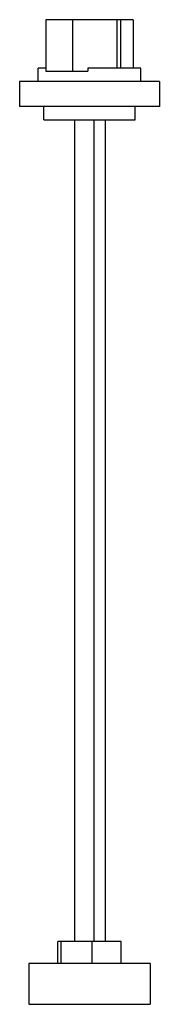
# Model space of a CAD drawing. Header units: millimetres. Extents: x 189 to 264, y 50 to 578.
import ezdxf

# ---------------------------------------------------------------- set-up
doc = ezdxf.new("R2010")
doc.units = ezdxf.units.MM
doc.header["$LTSCALE"] = 40.716368
doc.layers.get('0').update_dxf_attribs({"linetype": 'CONTINUOUS'})

msp = doc.modelspace()

# ---------------------------------------------------------------- linework, layer by layer
at = {"color": 7, "linetype": 'Continuous'}
for p, q in [((203.45, 577.61), (203.45, 550.11)), ((250.45, 577.61), (203.45, 577.61)), ((217.84, 577.61), (217.84, 550.11)), ((241.54, 577.61), (241.54, 551.61)), ((243.81, 551.61), (243.81, 577.61)), ((250.45, 577.61), (250.45, 551.61)), ((199.44, 544.58), (199.44, 551.61)), ((203.45, 551.61), (199.44, 551.61)), ((203.45, 550.11), (226, 550.11)), ((226, 551.61), (226, 550.11)), ((254.44, 551.61), (226, 551.61)), ((254.44, 544.58), (254.44, 551.61)), ((189.44, 544.58), (189.44, 531.08)), ((264.44, 544.58), (189.44, 544.58)), ((264.44, 544.58), (264.44, 531.08)), ((264.44, 531.08), (189.44, 531.08)), ((202.34, 523.98), (202.34, 531.08)), ((251.54, 523.98), (251.54, 531.08)), ((202.34, 523.98), (251.54, 523.98)), ((218.92, 523.98), (218.92, 83.68)), ((229.31, 523.98), (229.31, 83.68)), ((235.31, 523.98), (235.31, 83.68)), ((243.99, 83.68), (209.9, 83.68)), ((209.9, 71.98), (209.9, 83.68)), ((211.52, 83.68), (211.52, 71.98)), ((228.37, 71.98), (228.37, 83.68)), ((243.99, 71.98), (243.99, 83.68)), ((259.44, 71.98), (194.44, 71.98)), ((194.44, 71.98), (194.44, 50.08)), ((259.44, 71.98), (259.44, 50.08)), ((194.44, 50.08), (259.44, 50.08))]:
    msp.add_line(p, q, dxfattribs=at)

doc.saveas('drawing.dxf')
